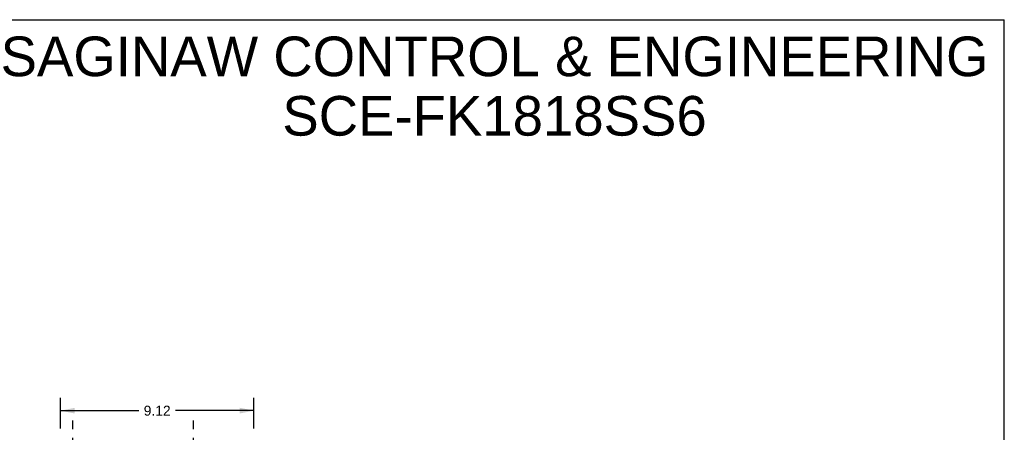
# Model space of a CAD drawing. Header units: inches. Extents: x 0 to 73.3, y 0 to 56.7.
# Tile 5 of 5: x 26.9 to 73.3, y 37.2 to 56.7. Entities that reach past the tile are written whole.
import ezdxf

# ---------------------------------------------------------------- set-up
doc = ezdxf.new("R2010")
doc.units = ezdxf.units.IN
doc.header["$LTSCALE"] = 4.033333
doc.header["$MEASUREMENT"] = 0
doc.linetypes.add('DASHED', pattern=[0.2, 0.1, -0.1])
doc.layers.get('0').update_dxf_attribs({"linetype": 'CONTINUOUS'})
doc.layers.add('DIMENSIONS', color=7, linetype='CONTINUOUS')
doc.styles.get("Standard").update_dxf_attribs({"font": 'arial.ttf'})
doc.dimstyles.new('DIMSTYLE_1', dxfattribs={"dimtxt": 0.466667, "dimasz": 0.666667, "dimexe": 0.09, "dimexo": 0.07, "dimgap": 0.035, "dimtad": 0, "dimtih": 1, "dimtoh": 1, "dimzin": 4, "dimdsep": 46, "dimtxsty": 'Standard', "dimblk": '_FILLED', "dimblk1": '_FILLED', "dimblk2": '_FILLED', "dimcen": 0.09, "dimazin": 1, "dimtfac": 1, "dimtofl": 0, "dimtmove": 0, "dimatfit": 3, "dimldrblk": '_FILLED', "dimfxl": 1, "dimtolj": 1, "dimtzin": 4, "dimarcsym": 0})

# ---------------------------------------------------------------- blocks, each defined once
blk = doc.blocks.new('_FILLED')
at = {"color": 0, "linetype": 'ByBlock'}
blk.add_solid([(0, 0), (-1, 0.2), (-1, -0.2)], dxfattribs=at)
blk = doc.blocks.new('*D3')
at = {"layer": 'DIMENSIONS', "color": 2, "linetype": 'Continuous'}
for p, q in [((28.838, 37.417), (28.838, 38.851)), ((37.961, 37.417), (37.961, 38.851)), ((28.838, 38.251), (32.532, 38.251)), ((37.961, 38.251), (34.267, 38.251))]:
    blk.add_line(p, q, dxfattribs=at)
at = {"layer": 'DIMENSIONS', "color": 2, "linetype": 'Continuous', "xscale": 0.6666666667, "yscale": 0.6666666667, "zscale": 0.6666666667, "rotation": 180}
blk.add_blockref('_FILLED', (28.838, 38.251), dxfattribs=at)
at = {"layer": 'DIMENSIONS', "color": 2, "linetype": 'Continuous', "xscale": 0.6666666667, "yscale": 0.6666666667, "zscale": 0.6666666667}
blk.add_blockref('_FILLED', (37.961, 38.251), dxfattribs=at)
at = {"layer": 'DIMENSIONS', "color": 2, "linetype": 'Continuous', "insert": (33.399, 38.484), "char_height": 0.4667, "width": 1.26815, "attachment_point": 2, "line_spacing_factor": 0.9}
blk.add_mtext('9.12', dxfattribs=at)

msp = doc.modelspace()

# ---------------------------------------------------------------- linework, layer by layer
at = {"color": 7, "linetype": 'Continuous'}
for p in [(0, 56.667), (73.333, 0)]:
    msp.add_line(p, (73.333, 56.667), dxfattribs=at)
at = {"color": 2, "linetype": 'DASHED'}
for p, q in [((29.4, 37.783), (29.4, 36.346)), ((35.088, 37.783), (35.088, 36.346))]:
    msp.add_line(p, q, dxfattribs=at)

# ---------------------------------------------------------------- texts
at = {"layer": 'DIMENSIONS', "color": 2, "linetype": 'Continuous', "insert": (48.975, 55.873), "char_height": 1.86667, "width": 47.14548, "attachment_point": 2, "line_spacing_factor": 0.9}
msp.add_mtext('SAGINAW CONTROL & ENGINEERING\\PSCE-FK1818SS6', dxfattribs=at)

# ---------------------------------------------------------------- dimensions: what is measured, and where the dimension line sits
at = {"layer": 'DIMENSIONS', "color": 2, "linetype": 'Continuous'}
dim = msp.add_linear_dim(base=(37.961, 38.251), p1=(28.838, 37.347), p2=(37.961, 37.347), dimstyle='DIMSTYLE_1', dxfattribs=at)
dim.commit()
dim.dimension.update_dxf_attribs({"geometry": '*D3', "text_midpoint": (33.395, 38.248), "dimtype": 160})

doc.saveas('drawing.dxf')
